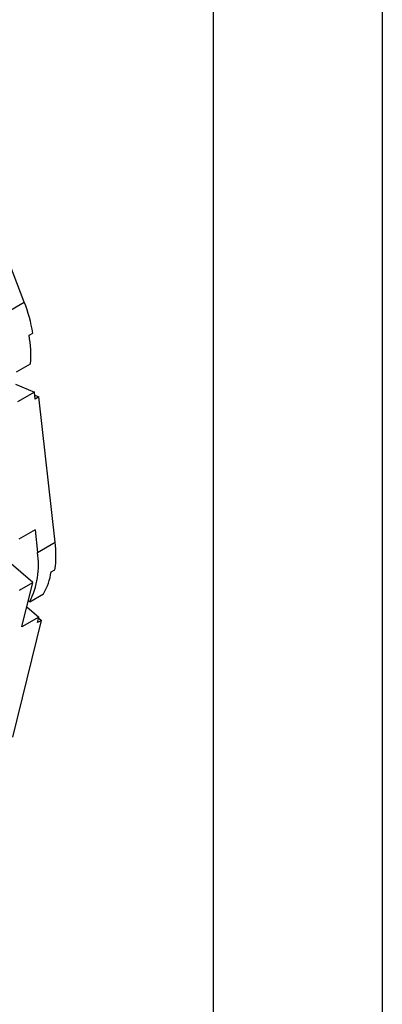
# Model space of a CAD drawing. Header units: millimetres. Extents: x 0 to 1397, y 0 to 1080.
# Tile 8 of 9: x 1329 to 1397, y 716 to 900. Entities that reach past the tile are written whole.
import ezdxf

# ---------------------------------------------------------------- set-up
doc = ezdxf.new("R2010")
doc.units = ezdxf.units.MM
doc.header["$LTSCALE"] = 5
doc.layers.add('TEXT', color=140, linetype='Continuous', lineweight=25)

msp = doc.modelspace()

# ---------------------------------------------------------------- linework, layer by layer
at = {"color": 7, "linetype": 'Continuous'}
msp.add_line((1397.01, 1079.51), (1397.01, 0.01), dxfattribs=at)
for p, q in [((1329.84, 847.45), (1318.85, 876.17)), ((1326.52, 845.53), (1329.84, 847.45)), ((1330.74, 841.25), (1331.45, 841.66)), ((1328.39, 834.41), (1331.01, 835.92)), ((1328.2, 832.08), (1331.75, 830.59)), ((1331.75, 830.59), (1328.57, 828.75)), ((1331.9, 829.29), (1331.75, 830.59)), ((1331.81, 830.03), (1332.6, 829.7)), ((1332.6, 829.7), (1331.9, 829.29)), ((1335.65, 802.46), (1332.6, 829.7)), ((1331.85, 804.78), (1328.81, 803.03)), ((1331.85, 804.78), (1332.33, 800.55)), ((1332.33, 800.55), (1335.65, 802.46)), ((1331.44, 794.92), (1326.97, 798.77)), ((1334.87, 796.89), (1335.58, 797.3)), ((1328.96, 793.49), (1331.44, 794.92)), ((1329.4, 786.58), (1331.44, 794.92)), ((1330.85, 791.27), (1333.46, 792.78)), ((1330.33, 790.36), (1332.59, 788.42)), ((1330.85, 791.27), (1330.58, 791.39)), ((1332.59, 788.42), (1329.4, 786.58)), ((1332.33, 787.37), (1332.59, 788.42)), ((1327.7, 765.89), (1333.04, 787.78)), ((1333.04, 787.78), (1332.33, 787.37)), ((1332.54, 788.21), (1333.04, 787.78))]:
    msp.add_line(p, q)
for centre, radius, start, end in [((1301.56, 836.5), 30.33, 9.7988, 21.1678), ((1309.54, 837.52), 21.53, 355.7559, 9.9989), ((1316.49, 800.13), 19.3, 351.552, 6.9317), ((1317.43, 798.16), 15.08, 332.8071, 9.0857), ((1323.32, 798.56), 11.67, 330.3421, 351.7973)]:
    msp.add_arc(centre, radius, start, end)
at = {"layer": 'TEXT'}
msp.add_line((1365.25, 1047.75), (1365.25, 31.75), dxfattribs=at)

doc.saveas('drawing.dxf')
